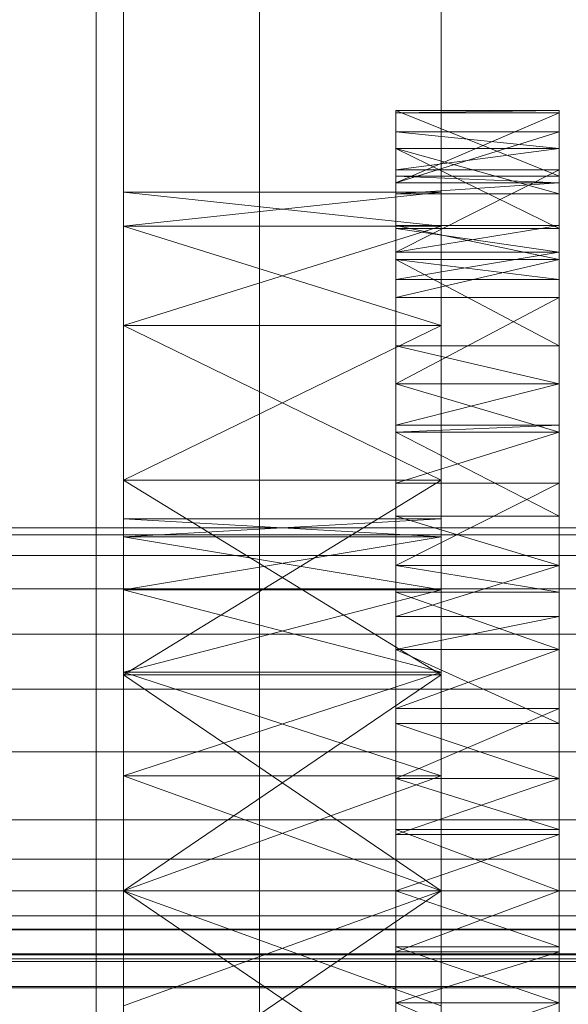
# Model space of a CAD drawing. Header units: millimetres. Extents: x -2233 to 65662, y -50530 to 6847.
# Tile 203 of 256: x 1389 to 1449, y -34366 to -34258. Entities that reach past the tile are written whole.
import ezdxf

# ---------------------------------------------------------------- set-up
doc = ezdxf.new("R2010")
doc.units = ezdxf.units.MM
for name, color, linetype, lineweight in [('COTAS_O', 1, 'Continuous', 0), ('frontal_C03', 7, 'Continuous', 0), ('frontal_secador', 7, 'Continuous', 0), ('frontal_tolva', 7, 'Continuous', 0)]:
    doc.layers.add(name, color=color, linetype=linetype, lineweight=lineweight)
doc.dimstyles.new('R19_100', dxfattribs={"dimtxt": 250, "dimasz": 150, "dimexe": 150, "dimexo": 80, "dimgap": 100, "dimtad": 1, "dimtih": 1, "dimtoh": 1, "dimdsep": 46, "dimcen": 0.09, "dimadec": 0, "dimazin": 0, "dimtfac": 1, "dimtdec": 4, "dimtofl": 0, "dimtmove": 0, "dimatfit": 3, "dimfxl": 1, "dimtolj": 1, "dimtzin": 0, "dimarcsym": 0})

# ---------------------------------------------------------------- blocks, each defined once
blk = doc.blocks.new('DIM_R32_39')
at = {"layer": 'COTAS_O'}
for p, q in [((-1725, -33700), (-1575, -33655)), ((1725, -33700), (1575, -33655)), ((-1725, -34400), (-1725, -33700)), ((-1725, -33700), (1725, -33700)), ((-1725, -33700), (-1575, -33745)), ((1725, -33700), (1575, -33745)), ((1725, -34400), (1725, -33700))]:
    blk.add_line(p, q, dxfattribs=at)
blk.add_text('3450 O', height=250, dxfattribs=at).set_placement((0, -33600))

msp = doc.modelspace()

# ---------------------------------------------------------------- linework, layer by layer
at = {"layer": 'frontal_C03'}
for p, q in [((1435, -35048.843), (1435, -32401.175)), ((1435, -32405.103), (1435, -35052.771)), ((1435, -35535.966), (1435, -32888.298)), ((1435, -32892.227), (1435, -35539.895)), ((1415, -35988), (1415, -33145.961)), ((1415, -35988), (1415, -33824.561)), ((1496, -34356.248), (-1496, -34356.248)), ((1496, -34356.275), (-1496, -34356.275)), ((1496, -34357.716), (-1496, -34357.716)), ((1496, -34357.792), (-1496, -34357.792)), ((1496, -34360.456), (-1496, -34360.456)), ((1496, -34360.57), (-1496, -34360.57)), ((1496, -34364.05), (-1496, -34364.05)), ((-1496, -34364.185), (1496, -34364.185))]:
    msp.add_line(p, q, dxfattribs=at)
at = {"layer": 'frontal_secador'}
for p, q in [((1400, -36000), (1400, -33000)), ((1397, -35940), (1397, -33075)), ((1400, -36000), (1400, -33075)), ((1400, -34600), (1400, -33075)), ((1400, -35940), (1400, -33075)), ((1400, -34650), (1400, -33075)), ((1400, -36000), (1400, -33250)), ((1430, -34274.744), (1430, -34267.5)), ((1430, -34267.5), (1430, -34267.765)), ((1448, -34274.744), (1430, -34267.5)), ((1448, -34267.5), (1430, -34267.5)), ((1448, -34267.5), (1430, -34267.765)), ((1448, -34267.765), (1448, -34267.5)), ((1448, -34267.5), (1448, -34274.744)), ((1430, -34267.765), (1430, -34274.744)), ((1430, -34267.765), (1430, -34275.473)), ((1448, -34267.765), (1430, -34267.765)), ((1448, -34267.765), (1430, -34275.473)), ((1448, -34274.744), (1448, -34267.765)), ((1448, -34275.473), (1448, -34267.765)), ((1430, -34269.876), (1430, -34280.514)), ((1430, -34271.709), (1430, -34269.876)), ((1430, -34269.876), (1430, -34275.473)), ((1448, -34271.709), (1430, -34269.876)), ((1448, -34269.876), (1430, -34269.876)), ((1448, -34269.876), (1430, -34275.473)), ((1448, -34280.514), (1448, -34269.876)), ((1448, -34269.876), (1448, -34271.709)), ((1448, -34275.473), (1448, -34269.876)), ((1430, -34280.514), (1430, -34271.709)), ((1430, -34276.683), (1430, -34271.709)), ((1430, -34271.709), (1430, -34274.046)), ((1448, -34280.514), (1430, -34271.709)), ((1448, -34271.709), (1430, -34271.709)), ((1448, -34276.683), (1430, -34271.709)), ((1448, -34271.709), (1430, -34274.046)), ((1448, -34271.709), (1448, -34280.514)), ((1448, -34274.046), (1448, -34271.709)), ((1448, -34271.709), (1448, -34276.683)), ((1430, -34274.046), (1430, -34276.683)), ((1430, -34274.046), (1430, -34283.11)), ((1448, -34274.046), (1430, -34274.046)), ((1448, -34274.046), (1430, -34283.11)), ((1448, -34276.683), (1448, -34274.046)), ((1448, -34283.11), (1448, -34274.046)), ((1430, -34275.473), (1430, -34274.744)), ((1448, -34275.473), (1430, -34274.744)), ((1448, -34274.744), (1430, -34274.744)), ((1448, -34274.744), (1448, -34275.473)), ((1430, -34275.473), (1430, -34280.514)), ((1430, -34275.473), (1430, -34283.11)), ((1430, -34275.473), (1430, -34276.683)), ((1430, -34297.639), (1430, -34275.473)), ((1448, -34275.473), (1430, -34275.473)), ((1448, -34275.473), (1430, -34276.683)), ((1448, -34280.514), (1448, -34275.473)), ((1448, -34283.11), (1448, -34275.473)), ((1448, -34276.683), (1448, -34275.473)), ((1448, -34275.473), (1448, -34297.639)), ((1400, -34280.269), (1400, -34276.5)), ((1435, -34280.269), (1400, -34276.5)), ((1435, -34276.5), (1400, -34276.5)), ((1435, -34276.5), (1400, -34280.269)), ((1430, -34283.11), (1430, -34276.683)), ((1448, -34276.683), (1430, -34276.683)), ((1435, -34280.269), (1435, -34276.5)), ((1448, -34276.683), (1448, -34283.11)), ((1400, -34280.269), (1400, -34308.24)), ((1400, -34291.206), (1400, -34280.269)), ((1400, -34353.5), (1400, -34280.269)), ((1400, -34320.33), (1400, -34280.269)), ((1400, -34314.507), (1400, -34280.269)), ((1400, -34312.5), (1400, -34280.269)), ((1435, -34291.206), (1400, -34280.269)), ((1435, -34280.269), (1400, -34280.269)), ((1435, -34280.269), (1400, -34291.206)), ((1430, -34280.173), (1430, -34293.428)), ((1430, -34283.925), (1430, -34280.173)), ((1430, -34280.173), (1430, -34283.11)), ((1448, -34283.925), (1430, -34280.173)), ((1448, -34280.173), (1430, -34280.173)), ((1448, -34280.173), (1430, -34283.11)), ((1430, -34283.11), (1430, -34280.514)), ((1448, -34283.11), (1430, -34280.514)), ((1448, -34280.514), (1430, -34280.514)), ((1435, -34308.24), (1435, -34280.269)), ((1435, -34280.269), (1435, -34291.206)), ((1435, -34280.269), (1435, -34353.5)), ((1435, -34280.269), (1435, -34320.33)), ((1435, -34280.269), (1435, -34314.507)), ((1435, -34280.269), (1435, -34312.5)), ((1448, -34293.428), (1448, -34280.173)), ((1448, -34280.173), (1448, -34283.925)), ((1448, -34283.11), (1448, -34280.173)), ((1448, -34280.514), (1448, -34283.11)), ((1430, -34283.11), (1430, -34293.428)), ((1430, -34283.11), (1430, -34297.639)), ((1430, -34283.11), (1430, -34286.141)), ((1430, -34283.11), (1430, -34317.635)), ((1430, -34283.11), (1430, -34365.858)), ((1448, -34283.11), (1430, -34283.11)), ((1448, -34283.11), (1430, -34286.141)), ((1448, -34293.428), (1448, -34283.11)), ((1448, -34297.639), (1448, -34283.11)), ((1448, -34286.141), (1448, -34283.11)), ((1448, -34317.635), (1448, -34283.11)), ((1448, -34365.858), (1448, -34283.11)), ((1430, -34293.428), (1430, -34283.925)), ((1430, -34286.141), (1430, -34283.925)), ((1430, -34283.925), (1430, -34288.105)), ((1448, -34293.428), (1430, -34283.925)), ((1448, -34283.925), (1430, -34283.925)), ((1448, -34286.141), (1430, -34283.925)), ((1448, -34283.925), (1430, -34288.105)), ((1448, -34283.925), (1448, -34293.428)), ((1448, -34288.105), (1448, -34283.925)), ((1448, -34283.925), (1448, -34286.141)), ((1430, -34288.105), (1430, -34286.141)), ((1430, -34297.639), (1430, -34286.141)), ((1448, -34286.141), (1430, -34286.141)), ((1448, -34286.141), (1448, -34288.105)), ((1448, -34286.141), (1448, -34297.639)), ((1430, -34288.105), (1430, -34297.639)), ((1448, -34288.105), (1430, -34288.105)), ((1448, -34288.105), (1430, -34297.639)), ((1448, -34297.639), (1448, -34288.105)), ((1400, -34308.24), (1400, -34291.206)), ((1435, -34308.24), (1400, -34291.206)), ((1435, -34291.206), (1400, -34291.206)), ((1435, -34291.206), (1400, -34308.24)), ((1435, -34291.206), (1435, -34308.24)), ((1430, -34297.639), (1430, -34293.428)), ((1448, -34297.639), (1430, -34293.428)), ((1448, -34293.428), (1430, -34293.428)), ((1448, -34293.428), (1448, -34297.639)), ((1430, -34297.639), (1430, -34312.223)), ((1430, -34297.639), (1430, -34317.635)), ((1430, -34297.639), (1430, -34302.194)), ((1430, -34341.142), (1430, -34297.639)), ((1430, -34389.365), (1430, -34297.639)), ((1430, -34297.639), (1430, -34365.858)), ((1430, -34431.527), (1430, -34297.639)), ((1448, -34297.647), (1430, -34297.639)), ((1448, -34297.639), (1430, -34297.639)), ((1448, -34297.639), (1430, -34302.194)), ((1430, -34297.647), (1430, -34312.223)), ((1430, -34302.95), (1430, -34297.647)), ((1448, -34302.95), (1430, -34297.647)), ((1448, -34297.647), (1430, -34297.647)), ((1448, -34312.223), (1448, -34297.639)), ((1448, -34317.635), (1448, -34297.639)), ((1448, -34302.194), (1448, -34297.639)), ((1448, -34297.639), (1448, -34341.142)), ((1448, -34297.639), (1448, -34389.365)), ((1448, -34365.858), (1448, -34297.639)), ((1448, -34297.639), (1448, -34431.527)), ((1448, -34312.223), (1448, -34297.647)), ((1448, -34297.647), (1448, -34302.95)), ((1430, -34308.565), (1430, -34302.194)), ((1430, -34302.194), (1430, -34302.95)), ((1430, -34317.635), (1430, -34302.194)), ((1448, -34302.194), (1430, -34302.194)), ((1448, -34302.194), (1430, -34302.95)), ((1448, -34302.194), (1448, -34308.565)), ((1448, -34302.95), (1448, -34302.194)), ((1448, -34302.194), (1448, -34317.635)), ((1430, -34312.223), (1430, -34302.95)), ((1430, -34302.95), (1430, -34308.565)), ((1448, -34312.223), (1430, -34302.95)), ((1448, -34302.95), (1430, -34302.95)), ((1448, -34302.95), (1430, -34308.565)), ((1448, -34302.95), (1448, -34312.223)), ((1448, -34308.565), (1448, -34302.95)), ((1400, -34308.24), (1400, -34353.5)), ((1400, -34329.706), (1400, -34308.24)), ((1400, -34308.24), (1400, -34398.76)), ((1400, -34312.5), (1400, -34308.24)), ((1400, -34314.507), (1400, -34308.24)), ((1400, -34320.33), (1400, -34308.24)), ((1400, -34329.401), (1400, -34308.24)), ((1400, -34340.83), (1400, -34308.24)), ((1435, -34329.706), (1400, -34308.24)), ((1435, -34308.24), (1400, -34308.24)), ((1435, -34308.24), (1400, -34329.706)), ((1430, -34308.565), (1430, -34317.635)), ((1448, -34308.565), (1430, -34308.565)), ((1448, -34308.565), (1430, -34317.635)), ((1435, -34353.5), (1435, -34308.24)), ((1435, -34308.24), (1435, -34329.706)), ((1435, -34398.76), (1435, -34308.24)), ((1435, -34308.24), (1435, -34312.5)), ((1435, -34308.24), (1435, -34314.507)), ((1435, -34308.24), (1435, -34320.33)), ((1435, -34308.24), (1435, -34329.401)), ((1435, -34308.24), (1435, -34340.83)), ((1448, -34317.635), (1448, -34308.565)), ((1400, -34314.507), (1400, -34312.5)), ((1435, -34314.507), (1400, -34312.5)), ((1435, -34312.5), (1400, -34312.5)), ((1435, -34312.5), (1400, -34314.507)), ((1430, -34317.635), (1430, -34312.223)), ((1448, -34317.635), (1430, -34312.223)), ((1448, -34312.223), (1430, -34312.223)), ((1435, -34312.5), (1435, -34314.507)), ((1448, -34312.223), (1448, -34317.635)), ((1480, -34313.5), (1325, -34313.5)), ((1430, -34313.5), (1325, -34313.5)), ((1480, -34314.269), (1325, -34314.269)), ((1430, -34314.269), (1325, -34314.269)), ((1430, -34314.269), (1430, -34313.5)), ((1430, -34316.545), (1430, -34314.269)), ((1400, -34320.33), (1400, -34314.507)), ((1435, -34320.33), (1400, -34314.507)), ((1435, -34314.507), (1400, -34314.507)), ((1435, -34314.507), (1400, -34320.33)), ((1435, -34314.507), (1435, -34320.33)), ((1480, -34316.545), (1325, -34316.545)), ((1430, -34316.545), (1325, -34316.545)), ((1430, -34320.241), (1430, -34316.545)), ((1430, -34317.635), (1430, -34335.058)), ((1430, -34320.589), (1430, -34317.635)), ((1430, -34317.635), (1430, -34341.142)), ((1430, -34317.635), (1430, -34323.268)), ((1430, -34317.635), (1430, -34365.858)), ((1448, -34320.589), (1430, -34317.635)), ((1448, -34317.635), (1430, -34317.635)), ((1448, -34317.635), (1430, -34323.268)), ((1448, -34335.058), (1448, -34317.635)), ((1448, -34317.635), (1448, -34320.589)), ((1448, -34341.142), (1448, -34317.635)), ((1448, -34323.268), (1448, -34317.635)), ((1448, -34365.858), (1448, -34317.635)), ((1480, -34320.241), (1325, -34320.241)), ((1430, -34320.241), (1325, -34320.241)), ((1400, -34320.33), (1400, -34353.5)), ((1400, -34329.401), (1400, -34320.33)), ((1435, -34329.401), (1400, -34320.33)), ((1435, -34320.33), (1400, -34320.33)), ((1435, -34320.33), (1400, -34329.401)), ((1430, -34325.216), (1430, -34320.241)), ((1430, -34320.589), (1430, -34335.058)), ((1430, -34326.925), (1430, -34320.589)), ((1448, -34326.925), (1430, -34320.589)), ((1448, -34320.589), (1430, -34320.589)), ((1435, -34353.5), (1435, -34320.33)), ((1435, -34320.33), (1435, -34329.401)), ((1448, -34335.058), (1448, -34320.589)), ((1448, -34320.589), (1448, -34326.925)), ((1430, -34333.424), (1430, -34323.268)), ((1430, -34323.268), (1430, -34326.925)), ((1430, -34341.142), (1430, -34323.268)), ((1448, -34323.268), (1430, -34323.268)), ((1448, -34323.268), (1430, -34326.925)), ((1448, -34323.268), (1448, -34333.424)), ((1448, -34326.925), (1448, -34323.268)), ((1448, -34323.268), (1448, -34341.142)), ((1480, -34325.216), (1325, -34325.216)), ((1430, -34325.216), (1325, -34325.216)), ((1430, -34331.277), (1430, -34325.216)), ((1430, -34335.058), (1430, -34326.925)), ((1430, -34326.925), (1430, -34333.424)), ((1448, -34335.058), (1430, -34326.925)), ((1448, -34326.925), (1430, -34326.925)), ((1448, -34326.925), (1430, -34333.424)), ((1448, -34326.925), (1448, -34335.058)), ((1448, -34333.424), (1448, -34326.925)), ((1400, -34329.401), (1400, -34353.5)), ((1400, -34340.83), (1400, -34329.401)), ((1435, -34340.83), (1400, -34329.401)), ((1435, -34329.401), (1400, -34329.401)), ((1435, -34329.401), (1400, -34340.83)), ((1435, -34353.5), (1435, -34329.401)), ((1435, -34329.401), (1435, -34340.83)), ((1400, -34353.5), (1400, -34329.706)), ((1435, -34353.5), (1400, -34329.706)), ((1435, -34329.706), (1400, -34329.706)), ((1435, -34329.706), (1400, -34353.5)), ((1435, -34329.706), (1435, -34353.5)), ((1480, -34331.277), (1325, -34331.277)), ((1430, -34331.277), (1325, -34331.277)), ((1430, -34338.193), (1430, -34331.277)), ((1430, -34333.424), (1430, -34341.142)), ((1448, -34333.424), (1430, -34333.424)), ((1448, -34333.424), (1430, -34341.142)), ((1448, -34341.142), (1448, -34333.424)), ((1430, -34341.142), (1430, -34335.058)), ((1448, -34341.142), (1430, -34335.058)), ((1448, -34335.058), (1430, -34335.058)), ((1448, -34335.058), (1448, -34341.142)), ((1480, -34338.193), (1325, -34338.193)), ((1430, -34338.193), (1325, -34338.193)), ((1430, -34345.696), (1430, -34338.193)), ((1400, -34340.83), (1400, -34353.5)), ((1400, -34340.83), (1400, -34398.76)), ((1435, -34353.5), (1400, -34340.83)), ((1435, -34340.83), (1400, -34340.83)), ((1435, -34340.83), (1400, -34353.5)), ((1430, -34341.142), (1430, -34359.698)), ((1430, -34346.753), (1430, -34341.142)), ((1430, -34341.142), (1430, -34365.858)), ((1430, -34341.142), (1430, -34347.302)), ((1430, -34389.365), (1430, -34341.142)), ((1448, -34346.753), (1430, -34341.142)), ((1448, -34341.142), (1430, -34341.142)), ((1448, -34341.142), (1430, -34347.302)), ((1435, -34353.5), (1435, -34340.83)), ((1435, -34398.76), (1435, -34340.83)), ((1448, -34359.698), (1448, -34341.142)), ((1448, -34341.142), (1448, -34346.753)), ((1448, -34365.858), (1448, -34341.142)), ((1448, -34347.302), (1448, -34341.142)), ((1448, -34341.142), (1448, -34389.365)), ((1480, -34345.696), (1325, -34345.696)), ((1430, -34345.696), (1325, -34345.696)), ((1430, -34353.5), (1430, -34345.696)), ((1430, -34346.753), (1430, -34359.698)), ((1430, -34353.5), (1430, -34346.753)), ((1448, -34353.5), (1430, -34346.753)), ((1448, -34346.753), (1430, -34346.753)), ((1448, -34359.698), (1448, -34346.753)), ((1448, -34346.753), (1448, -34353.5)), ((1430, -34360.247), (1430, -34347.302)), ((1430, -34347.302), (1430, -34353.5)), ((1430, -34365.858), (1430, -34347.302)), ((1448, -34347.302), (1430, -34347.302)), ((1448, -34347.302), (1430, -34353.5)), ((1448, -34347.302), (1448, -34360.247)), ((1448, -34353.5), (1448, -34347.302)), ((1448, -34347.302), (1448, -34365.858)), ((1325, -34353.5), (1480, -34353.5)), ((1325, -34353.5), (1430, -34353.5)), ((1400, -34353.5), (1400, -34366.17)), ((1400, -34398.76), (1400, -34353.5)), ((1400, -34353.5), (1400, -34377.294)), ((1400, -34353.5), (1400, -34377.599)), ((1400, -34426.731), (1400, -34353.5)), ((1400, -34353.5), (1400, -34386.67)), ((1400, -34353.5), (1435, -34353.5)), ((1435, -34353.5), (1400, -34377.294)), ((1435, -34377.294), (1400, -34353.5)), ((1435, -34353.5), (1400, -34366.17)), ((1435, -34366.17), (1400, -34353.5)), ((1430, -34361.304), (1430, -34353.5)), ((1430, -34359.698), (1430, -34353.5)), ((1430, -34353.5), (1430, -34360.247)), ((1430, -34353.5), (1448, -34353.5)), ((1448, -34353.5), (1430, -34360.247)), ((1448, -34359.698), (1430, -34353.5)), ((1435, -34366.17), (1435, -34353.5)), ((1435, -34353.5), (1435, -34398.76)), ((1435, -34377.294), (1435, -34353.5)), ((1435, -34377.599), (1435, -34353.5)), ((1435, -34353.5), (1435, -34426.731)), ((1435, -34386.67), (1435, -34353.5)), ((1448, -34353.5), (1448, -34359.698)), ((1448, -34360.247), (1448, -34353.5)), ((1430, -34365.858), (1430, -34359.698)), ((1448, -34365.858), (1430, -34359.698)), ((1448, -34359.698), (1430, -34359.698)), ((1448, -34359.698), (1448, -34365.858)), ((1430, -34360.247), (1430, -34365.858)), ((1448, -34360.247), (1430, -34360.247)), ((1448, -34360.247), (1430, -34365.858)), ((1448, -34365.858), (1448, -34360.247)), ((1480, -34361.304), (1325, -34361.304)), ((1430, -34361.304), (1325, -34361.304)), ((1430, -34361.304), (1430, -34368.807)), ((1430, -34365.858), (1430, -34383.732)), ((1430, -34373.576), (1430, -34365.858)), ((1430, -34389.365), (1430, -34365.858)), ((1430, -34365.858), (1430, -34371.942)), ((1430, -34365.858), (1430, -34409.361)), ((1430, -34365.858), (1430, -34431.527)), ((1448, -34365.858), (1430, -34365.858)), ((1448, -34365.858), (1430, -34371.942)), ((1448, -34373.576), (1430, -34365.858)), ((1448, -34383.732), (1448, -34365.858)), ((1448, -34365.858), (1448, -34373.576)), ((1448, -34365.858), (1448, -34389.365)), ((1448, -34371.942), (1448, -34365.858)), ((1448, -34409.361), (1448, -34365.858)), ((1448, -34431.527), (1448, -34365.858))]:
    msp.add_line(p, q, dxfattribs=at)
at = {"layer": 'frontal_tolva'}
for p, q in [((-1821.5, -34350), (1821.5, -34350)), ((-1821.5, -34361), (1821.5, -34361))]:
    msp.add_line(p, q, dxfattribs=at)

# ---------------------------------------------------------------- dimensions: what is measured, and where the dimension line sits
at = {"layer": 'COTAS_O'}
dim = msp.add_aligned_dim(p1=(-1725, -34400), p2=(1725, -34400), distance=700, text='<> O', dimstyle='R19_100', dxfattribs=at)
dim.commit()
dim.dimension.update_dxf_attribs({"geometry": 'DIM_R32_39', "text_midpoint": (0, -33700)})

doc.saveas('drawing.dxf')
